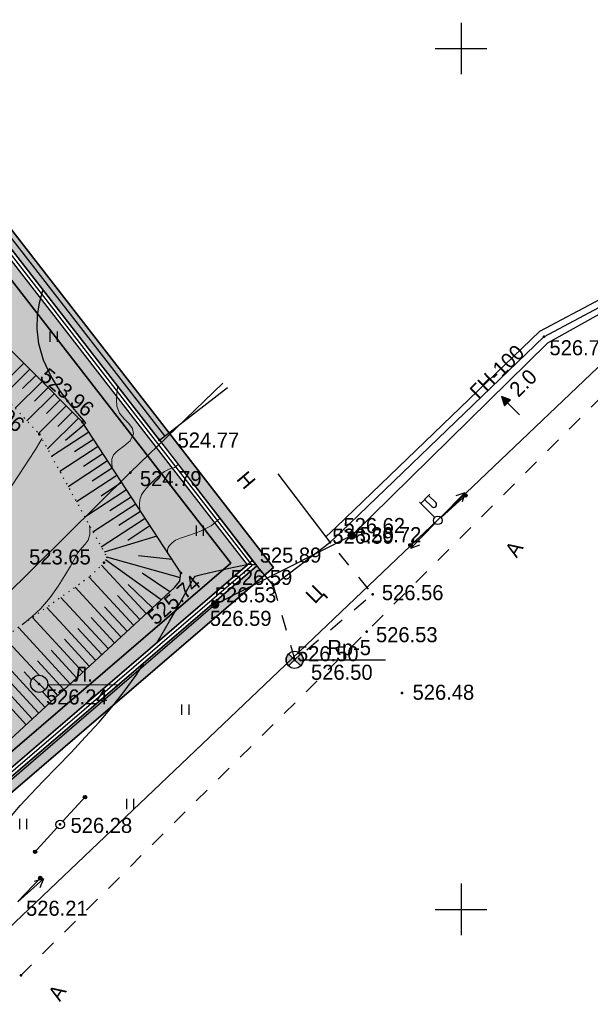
# Model space of a CAD drawing. Header units: millimetres. Extents: x -1128748 to 3035412, y -2195448 to -435774.
# Tile 93 of 159: x 897337 to 930488, y -1644224 to -1587040. Entities that reach past the tile are written whole.
import ezdxf

# ---------------------------------------------------------------- set-up
doc = ezdxf.new("R2010")
doc.units = ezdxf.units.MM
for name, pattern in [('Д_ТРОТ_ТРУБА', [3, 1.5, -1.5]), ('ДОРОГИ_СТРОЯЩ', [9, 8, -1]), ('Контура низ откосов  Штриховая 0.1-0.5 - - - - - - -', [0.6, 0.1, -0.5])]:
    doc.linetypes.add(name, pattern=pattern)
for name, color, linetype in [('(001) Сетка', 92, 'Continuous'), ('(003) Пункты', 7, 'Continuous'), ('(004) Точки рельефа', 7, 'Continuous'), ('(004a) Точки рельефа (отк.)', 7, 'Continuous'), ('(007) Здания', 7, 'Continuous'), ('(011) Колодцы', 7, 'Continuous'), ('(013) Газ', 30, 'ИК_Газопровод -------г--------'), ('(022) Возд. Линии', 7, 'Continuous'), ('(025) Дорога', 7, 'Continuous'), ('(031) Горизонтали', 42, 'Continuous'), ('(035) Откосы', 7, 'Continuous'), ('(036) Растительность', 7, 'Continuous'), ('(040) Ограда', 7, 'Continuous'), ('GLUXOY OG', 7, 'Continuous'), ('METALL OG', 7, 'Continuous')]:
    doc.layers.add(name, color=color, linetype=linetype)
doc.layers.add('(032) Горизонтали утолщенные', color=32, linetype='Continuous', lineweight=30)
doc.styles.add('BM-431', font='txt')
doc.styles.add('D-431', font='txt')
doc.styles.add('P-131', font='txt')
doc.styles.add('S', font='txtwr', dxfattribs={"oblique": 15})
doc.styles.get("Standard").update_dxf_attribs({"font": 'arial.ttf'})
doc.styles.add('Tahoma', font='tahoma.ttf')
doc.linetypes.add('FENCELINE1', pattern='A,6.35,-2.54,[133,ltypeshp.shx,S=2.54,R=0,X=-2.54,Y=0],-2.54,25.4', length=36.83)
doc.linetypes.add('GAZ_VOZDUSH', pattern='A,1,-2,["~",Standard,S=3,R=0,X=-1.5,Y=-1.5],-1,10', length=14)
doc.linetypes.add('ИК_Газопровод -------г--------', pattern='A,9,-0.6,["Г",Standard,S=1.2,R=0,X=0,Y=-0.6],-1.2', length=10.8)
doc.linetypes.add('ОГРАДА_БЕТ', pattern='A,4,["|",Standard,S=0.8,R=0,X=0,Y=-0.8],4', length=8)
doc.linetypes.add('ОГРАДА_ГЛИН', pattern='A,4,["|",Standard,S=0.8,R=0,X=0,Y=-0.8],0.5,["|",Standard,S=0.8,R=0,X=0,Y=-0.8],3.5', length=8)

# ---------------------------------------------------------------- blocks, each defined once
blk = doc.blocks.new('I04010')
for p, q in [((-0.412273, 0.007146), (-0.412273, 1.207146)), ((0.387727, 1.207146), (0.387727, 0.007146))]:
    blk.add_line(p, q)
blk = doc.blocks.new('f')
at = {"layer": '(022) Возд. Линии'}
for points in [[(0, 0.25), (0, 1.5)], [(0, 1.4), (0.75, 1.4)]]:
    blk.add_lwpolyline(points, dxfattribs=at)
blk.add_lwpolyline([(0.4875, 0.65), (0.4875, 0.65, 0.4142136), (0.65, 0.8125), (0.65, 1.4), (0.325, 1.4), (0.325, 0.8125, 0.4142136)], format="xyb", close=True, dxfattribs=at)
blk.add_circle((0, 0), 0.25, dxfattribs=at)
blk = doc.blocks.new('S1')
at = {"layer": '(022) Возд. Линии'}
for p, q in [((-2, 0), (-1.5, 0.25)), ((-2, 0), (-1.5, -0.25)), ((0, 0), (-2, 0))]:
    blk.add_line(p, q, dxfattribs=at)
blk = doc.blocks.new('S2')
at = {"layer": '(022) Возд. Линии'}
for p, q in [((0, 0), (2, 0)), ((2, 0), (1.5, 0.25)), ((2, 0), (1.5, -0.25))]:
    blk.add_line(p, q, dxfattribs=at)
blk = doc.blocks.new('s3')
at = {"layer": '(022) Возд. Линии'}
h = blk.add_hatch(dxfattribs=at)
h.set_pattern_fill('ANSI31', color=256, scale=0.01, angle=180, style=0)
h.set_pattern_definition([(225, (0.1, 0), (0.02245064, -0.02245064), [])])
edge = h.paths.add_edge_path()
edge.add_arc((-1.9, 0), 0.1, 0, 360)
blk.add_lwpolyline([(0, 0), (-2, 0)], dxfattribs=at)
blk.add_circle((-1.9, 0), 0.1, dxfattribs=at)
blk = doc.blocks.new('s4')
at = {"layer": '(022) Возд. Линии'}
h = blk.add_hatch(dxfattribs=at)
h.set_pattern_fill('ANSI31', color=256, scale=0.01, style=0)
h.set_pattern_definition([(45, (-0.1, 0), (-0.02245064, 0.02245064), [])])
edge = h.paths.add_edge_path()
edge.add_arc((1.9, 0), 0.1, 0, 360)
blk.add_lwpolyline([(0, 0), (2, 0)], dxfattribs=at)
blk.add_circle((1.9, 0), 0.1, dxfattribs=at)
blk = doc.blocks.new('prov-s')
at = {"layer": '(022) Возд. Линии'}
for name, p in [('s3', (-0.248, 0)), ('s4', (0.25, 0))]:
    blk.add_blockref(name, p, dxfattribs=at)
blk = doc.blocks.new('Setka')
at = {"layer": '(001) Сетка'}
for p, q in [((0, 1.5), (0, -1.5)), ((-1.5, 0), (1.5, 0))]:
    blk.add_line(p, q, dxfattribs=at)
blk = doc.blocks.new('I00110-flat-7')
h = blk.add_hatch(color=7)
edge = h.paths.add_edge_path()
edge.add_line((0.354, 0.354), (0, 0))
edge.add_line((0, 0), (0.354, -0.354))
edge.add_arc((0, 0), 0.5, 315, 405)
edge = h.paths.add_edge_path()
edge.add_line((-0.354, -0.354), (0, 0))
edge.add_line((0, 0), (-0.354, 0.354))
edge.add_arc((0, 0), 0.5, 135, 225)
at = {"layer": '(003) Пункты'}
blk.add_circle((0, 0), 0.5, dxfattribs=at)
at = {"color": 7}
for points in [[(0, 0), (-0.354, 0.354, 0.414214), (-0.354, -0.354)], [(0, 0), (0.354, -0.354, 0.414214), (0.354, 0.354)]]:
    blk.add_lwpolyline(points, format="xyb", close=True, dxfattribs=at)
blk.add_lwpolyline([(0.008, 0), (0.008, 0)], dxfattribs=at)
at = {"color": 4, "linetype": 'Continuous', "style": 'S', "oblique": 15}
blk.add_attdef('G', (0.692, 0.111), '', height=1, dxfattribs=at)
at = {"color": 4, "style": 'S', "oblique": 15}
blk.add_attdef('Z', (0.738, -1.15), '', height=1, dxfattribs=at)
blk = doc.blocks.new('s3-flat-18')
at = {"layer": '(022) Возд. Линии'}
h = blk.add_hatch(dxfattribs=at)
h.set_pattern_fill('ACET-2D-ANSI31', color=256, scale=0.01, angle=46.2272, style=0)
h.set_pattern_definition([(91.227215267, (-32274.242018, -79600.45155), (-0.031742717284, -0.000679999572), [])])
edge = h.paths.add_edge_path()
edge.add_arc((1.314, 1.372), 0.1, 0, 360)
blk.add_lwpolyline([(0, 0), (1.384, 1.444)], dxfattribs=at)
blk.add_circle((1.314, 1.372), 0.1, dxfattribs=at)
blk = doc.blocks.new('s4-flat-18')
at = {"layer": '(022) Возд. Линии'}
h = blk.add_hatch(dxfattribs=at)
h.set_pattern_fill('ACET-2D-ANSI31', color=256, scale=0.01, angle=226.2272, style=0)
h.set_pattern_definition([(271.227215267, (-32273.89705, -79600.091478), (0.031742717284, 0.000679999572), [])])
edge = h.paths.add_edge_path()
edge.add_arc((-1.314, -1.372), 0.1, 0, 360)
blk.add_lwpolyline([(0, 0), (-1.384, -1.444)], dxfattribs=at)
blk.add_circle((-1.314, -1.372), 0.1, dxfattribs=at)
blk = doc.blocks.new('prov-s-flat-14')
at = {"layer": '(022) Возд. Линии'}
for name, p in [('s3-flat-18', (0.172, 0.179)), ('s4-flat-18', (-0.173, -0.181))]:
    blk.add_blockref(name, p, dxfattribs=at)
blk = doc.blocks.new('STOLB-flat-7')
at = {"layer": '(022) Возд. Линии'}
blk.add_circle((0, 0), 0.25, dxfattribs=at)
blk = doc.blocks.new('s3-flat-19')
at = {"layer": '(022) Возд. Линии'}
h = blk.add_hatch(dxfattribs=at)
h.set_pattern_fill('ACET-2D-ANSI31', color=256, scale=0.01, angle=47.5732, style=0)
h.set_pattern_definition([(92.57319229, (-32276.870753, -79605.11854), (-0.031717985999, -0.001425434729), [])])
edge = h.paths.add_edge_path()
edge.add_arc((1.282, 1.402), 0.1, 0, 360)
blk.add_lwpolyline([(0, 0), (1.349, 1.476)], dxfattribs=at)
blk.add_circle((1.282, 1.402), 0.1, dxfattribs=at)
blk = doc.blocks.new('s4-flat-19')
at = {"layer": '(022) Возд. Линии'}
h = blk.add_hatch(dxfattribs=at)
h.set_pattern_fill('ACET-2D-ANSI31', color=256, scale=0.01, angle=227.5732, style=0)
h.set_pattern_definition([(272.57319229, (-32276.534338, -79604.750465), (0.031717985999, 0.001425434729), [])])
edge = h.paths.add_edge_path()
edge.add_arc((-1.282, -1.402), 0.1, 0, 360)
blk.add_lwpolyline([(0, 0), (-1.349, -1.476)], dxfattribs=at)
blk.add_circle((-1.282, -1.402), 0.1, dxfattribs=at)
blk = doc.blocks.new('prov-s-flat-15')
at = {"layer": '(022) Возд. Линии'}
for name, p in [('s3-flat-19', (0.168, 0.183)), ('s4-flat-19', (-0.169, -0.185))]:
    blk.add_blockref(name, p, dxfattribs=at)
blk = doc.blocks.new('S2-flat-11')
at = {"layer": '(022) Возд. Линии'}
for p, q in [((0, 0), (1.486, 1.338)), ((1.486, 1.338), (0.947, 1.189)), ((1.486, 1.338), (1.282, 0.818))]:
    blk.add_line(p, q, dxfattribs=at)
blk = doc.blocks.new('I01171-flat-7')
at = {"layer": '(011) Колодцы'}
blk.add_line((-0.361, 0.349), (0.351, -0.349), dxfattribs=at)
blk.add_circle((0, 0), 0.5, dxfattribs=at)
at = {"color": 4, "style": 'S', "oblique": 15}
blk.add_attdef('Z', (0.808, -0.547), '', height=1, dxfattribs=at)
blk = doc.blocks.new('wef-flat-10')
at = {"layer": '(025) Дорога', "linetype": 'Д_ТРОТ_ТРУБА'}
blk.add_hatch(color=0, dxfattribs=at).paths.add_polyline_path([(-1754815.989, -1398303.214), (-1754815.633, -1398302.864), (-1754816.161, -1398302.682)])
at = {"layer": '(022) Возд. Линии', "color": 0}
for points in [[(-1754816.161, -1398302.682), (-1754815.989, -1398303.214)], [(-1754815.11, -1398303.752), (-1754815.811, -1398303.039)]]:
    blk.add_lwpolyline(points, dxfattribs=at)
at = {"layer": '(025) Дорога', "color": 0, "linetype": 'Д_ТРОТ_ТРУБА'}
blk.add_lwpolyline([(-1754815.989, -1398303.214), (-1754815.633, -1398302.864), (-1754816.161, -1398302.682), (-1754815.989, -1398303.214)], close=True, dxfattribs=at)
blk.add_lwpolyline([(-1754815.989, -1398303.214), (-1754815.633, -1398302.864)], dxfattribs=at)
blk = doc.blocks.new('A$C05d28b1e')
at = {"layer": '(013) Газ', "linetype": 'ByBlock'}
h = blk.add_hatch(color=0, dxfattribs=at)
edge = h.paths.add_edge_path()
edge.add_arc((-22017, -90450), 250, 0, 360)
h = blk.add_hatch(color=0, dxfattribs=at)
edge = h.paths.add_edge_path()
edge.add_arc((-29954, -94459), 250, 0, 360)
at = {"layer": '(003) Пункты', "ltscale": 600}
blk.add_line((-24833, -97675), (-20050, -97675), dxfattribs=at)
at = {"layer": '(004) Точки рельефа', "color": 7, "linetype": 'ByBlock', "lineweight": -2}
for p in [(-10854, -78906), (-37675, -83853), (-40161, -84572), (-33190, -84908), (-34885, -86796), (-22017, -90450), (-36416, -92038), (-27799, -91911), (-31938, -92630), (-26584, -93359), (-20797, -93861), (-25325, -97675), (-40175, -99069), (-19100, -99608), (-38962, -107234), (-41237, -115998)]:
    blk.add_point(p, dxfattribs=at)
at = {"layer": '(004a) Точки рельефа (отк.)', "color": 7, "linetype": 'ByBlock', "lineweight": -2}
for p in [(-22622, -90231), (-23270, -90848), (-29174, -93245), (-30100, -94254), (-21145, -96032)]:
    blk.add_point(p, dxfattribs=at)
at = {"layer": '(007) Здания', "ltscale": 600}
for points in [[(-33190, -84908), (-29228, -81858)], [(-33190, -84908), (-27799, -91911), (-26584, -93359)], [(-26584, -93359), (-23270, -90848), (-26290, -86863)]]:
    blk.add_lwpolyline(points, dxfattribs=at)
at = {"layer": '(013) Газ', "linetype": 'GAZ_VOZDUSH', "ltscale": 600, "flags": 128}
for points in [[(139039, 153682), (138885, 152734), (135454, 145357), (130316, 142546), (115842, 109039), (104824, 79051), (99727, 68744), (82201, 34139), (52809, 3628), (56082, -3749), (32593, -24350), (33828, -29046), (31852, -35564), (-6995, -77251), (-10648, -79274), (-22017, -90450), (-29954, -94459), (-74554, -132816), (-76953, -135094)], [(-29501, -81599), (-34885, -86796), (-57126, -108761), (-84722, -135134), (-87949, -138482), (-84911, -141883), (-86034, -142931)]]:
    blk.add_lwpolyline(points, dxfattribs=at)
at = {"layer": '(022) Возд. Линии', "color": 0, "ltscale": 600, "flags": 128}
blk.add_lwpolyline([(-39677, -99116), (-35582, -99121)], dxfattribs=at)
at = {"layer": '(025) Дорога', "linetype": 'Д_ТРОТ_ТРУБА', "ltscale": 600, "flags": 128}
for points in [[(150815, 142076), (135921, 113311), (125552, 93370), (117383, 77821), (104208, 56333), (99627, 49152), (88708, 25275), (72217, 300), (60109, -13961), (40976, -33812), (21855, -53057), (7525, -67385), (-21145, -96032), (-41237, -115998), (-56020, -131074), (-73097, -148290), (-76079, -151266)], [(-26584, -93359), (-25325, -97675), (-20797, -93861), (-23270, -90848)]]:
    blk.add_lwpolyline(points, dxfattribs=at)
at = {"layer": '(031) Горизонтали', "color": 42, "linetype": 'Continuous', "lineweight": 0, "ltscale": 600}
for points in [[(-35937, -86512), (-35956, -86237), (-35944, -86014), (-35861, -85766), (-35632, -85540), (-35253, -85274), (-34886, -84952), (-34694, -84554), (-34756, -84234), (-34968, -83952), (-35244, -83670), (-35503, -83347), (-35659, -82941), (-35674, -82570), (-35637, -81987), (-35613, -81784)], [(-52552, -103706), (-52539, -103695), (-52373, -103449), (-51921, -102778), (-51235, -101758), (-50367, -100466), (-49369, -98979), (-48291, -97373), (-47186, -95724), (-46104, -94110), (-45098, -92606), (-44218, -91289), (-43517, -90236), (-43045, -89524), (-42451, -88619), (-41855, -87709), (-41292, -86845), (-40794, -86075), (-40395, -85452), (-40128, -85023), (-40027, -84839), (-40029, -84812)], [(-34324, -88979), (-34324, -88979), (-34348, -88649), (-34334, -88381), (-34234, -88086), (-34063, -87836), (-33785, -87526), (-33457, -87206), (-33141, -86923), (-32895, -86727), (-32591, -86579), (-32320, -86496), (-32092, -86335)], [(-32712, -91446), (-32712, -91446), (-32717, -91295), (-32683, -91156), (-32599, -91034), (-32449, -90878), (-32248, -90715), (-31960, -90601), (-31439, -90435), (-30805, -90201), (-30180, -89883), (-29683, -89464)], [(-41163, -95638), (-40578, -95151), (-40079, -94686), (-39540, -94048), (-39075, -93402), (-38683, -92785), (-38362, -92233), (-38109, -91782), (-37922, -91467), (-37696, -91174), (-37494, -90949), (-37335, -90717), (-37236, -90402), (-37232, -90093), (-37255, -89865)]]:
    blk.add_lwpolyline(points, dxfattribs=at)
at = {"layer": '(032) Горизонтали утолщенные', "color": 32, "linetype": 'Continuous', "lineweight": 30, "ltscale": 600}
for points in [[(-37549, -84045), (-37544, -83991), (-37502, -83952), (-37459, -83904), (-37591, -83759), (-37938, -83370), (-38421, -82780), (-38966, -82036), (-39495, -81182), (-39930, -80264), (-40197, -79327), (-40291, -78454), (-40272, -77672), (-40155, -76939), (-39954, -76215), (-39947, -76195)], [(-33328, -96659), (-33185, -96428), (-32599, -95437), (-32102, -94564), (-31713, -93860), (-31450, -93377), (-31332, -93165), (-31227, -92970), (-31091, -92819), (-30825, -92734), (-30268, -92597), (-29564, -92438), (-28858, -92286), (-28293, -92170), (-28014, -92120), (-27806, -92141), (-27609, -92137)], [(-41770, -106711), (-41280, -106143), (-40659, -105472), (-39938, -104720), (-39149, -103906), (-38324, -103049), (-37493, -102170), (-36690, -101289), (-35944, -100424), (-35289, -99597), (-34549, -98559), (-34055, -97810)]]:
    blk.add_lwpolyline(points, dxfattribs=at)
at = {"layer": '(035) Откосы', "ltscale": 600}
for p, q in [((-41828, -81204), (-41068, -80447)), ((-42247, -82328), (-40715, -80801)), ((-41134, -81925), (-40362, -81155)), ((-41566, -83060), (-40009, -81510)), ((-40885, -83793), (-39304, -82218)), ((-40441, -82645), (-39656, -81864)), ((-39748, -83366), (-38951, -82572)), ((-40204, -84526), (-38598, -82926)), ((-39094, -84126), (-38245, -83280)), ((-39692, -85427), (-37892, -83635)), ((-38636, -84908), (-37570, -84014)), ((-39461, -85847), (-37297, -84432)), ((-38121, -85568), (-37023, -84850)), ((-38978, -86726), (-36749, -85269)), ((-37606, -86426), (-36476, -85687)), ((-38496, -87605), (-36202, -86106)), ((-37092, -87284), (-35929, -86524)), ((-38013, -88484), (-35655, -86943)), ((-36577, -88142), (-35382, -87361)), ((-37530, -89363), (-35108, -87780)), ((-37048, -90242), (-34561, -88617)), ((-36062, -89000), (-34835, -88198)), ((-35547, -89858), (-34288, -89035)), ((-36565, -91121), (-34014, -89454)), ((-35032, -90716), (-33741, -89872)), ((-36557, -92178), (-33960, -94991)), ((-37269, -92880), (-34695, -95669)), ((-38092, -93463), (-35430, -96347)), ((-35013, -93291), (-33593, -94652)), ((-38915, -94046), (-36164, -97025)), ((-35620, -93930), (-34328, -95330)), ((-39738, -94628), (-36899, -97703)), ((-36372, -94590), (-35062, -96008)), ((-40560, -95211), (-37634, -98382)), ((-37150, -95220), (-35797, -96686)), ((-41383, -95794), (-38368, -99060)), ((-37929, -95851), (-36532, -97364)), ((-42206, -96377), (-40182, -98569)), ((-38708, -96481), (-37266, -98043)), ((-43029, -96960), (-39838, -100416)), ((-39486, -97112), (-38001, -98721)), ((-43851, -97542), (-40572, -101094)), ((-40265, -97742), (-38736, -99399)), ((-41044, -98373), (-40617, -98835)), ((-41822, -99003), (-40205, -100755)), ((-39677, -99116), (-39103, -99738)), ((-42601, -99634), (-40940, -101434)), ((-39977, -99528), (-39470, -100077))]:
    blk.add_line(p, q, dxfattribs=at)
at = {"layer": '(035) Откосы', "linetype": 'Контура низ откосов  Штриховая 0.1-0.5 - - - - - - -', "ltscale": 600}
blk.add_lwpolyline([(-58043, -62121), (-51597, -72270), (-40161, -84572), (-36241, -91710), (-36416, -92038), (-37251, -92867), (-52689, -103803), (-66190, -113316), (-74159, -122490), (-84579, -134080)], dxfattribs=at)
at = {"layer": '(035) Откосы', "ltscale": 600}
for points in [[(-82186, -137023), (-69421, -126056), (-64578, -118675), (-47013, -107040), (-32314, -93471), (-31996, -93107), (-31938, -92630), (-37675, -83853), (-49817, -71663), (-58043, -62121)], [(-33337, -90490), (-36401, -91420)], [(-33092, -94189), (-36329, -91874)], [(-31972, -92905), (-36241, -91710)], [(-32445, -91855), (-34401, -91632)], [(-32585, -93721), (-34196, -92633)]]:
    blk.add_lwpolyline(points, dxfattribs=at)
at = {"layer": '(040) Ограда', "linetype": 'ОГРАДА_БЕТ', "ltscale": 600, "flags": 128}
for points in [[(-33190, -84908), (-58509, -52263), (-37656, -33532), (-37389, -33830), (-37091, -33562)], [(-23513, -90527), (-22899, -89942), (-11091, -78579), (-7580, -76723), (1156, -67607)], [(-84579, -134080), (-82186, -137023), (-81425, -137959), (-27799, -91911)]]:
    blk.add_lwpolyline(points, dxfattribs=at)
at = {"layer": '(040) Ограда', "ltscale": 600, "flags": 128}
for points in [[(-32874, -84663), (-57965, -52312), (-37686, -34097), (-37419, -34394), (-36824, -33860)], [(-23270, -90848), (-22622, -90231), (-10854, -78906), (-7336, -77046), (1445, -67884)]]:
    blk.add_lwpolyline(points, dxfattribs=at)
at = {"layer": '(040) Ограда', "ltscale": 600}
blk.add_lwpolyline([(-84889, -134332), (-82496, -137275), (-81476, -138531), (-27538, -92214)], dxfattribs=at)
at = {"layer": '(001) Сетка', "xscale": 1000, "yscale": 1000, "zscale": 1000}
for p in [(-15665, -62169), (-15665, -112169)]:
    blk.add_blockref('Setka', p, dxfattribs=at)
at = {"layer": '(022) Возд. Линии', "xscale": 1000, "yscale": 1000, "zscale": 1000}
for name, p in [('wef-flat-10', (1754802842, 1398220298)), ('I00110-flat-7', (-25333, -97675)), ('I01171-flat-7', (-40175, -99069)), ('prov-s-flat-15', (-38962, -107234)), ('STOLB-flat-7', (-38962, -107234)), ('prov-s-flat-14', (-41595, -111897)), ('S2-flat-11', (-41412, -111732))]:
    blk.add_blockref(name, p, dxfattribs=at)
for name, p, rotation in [('prov-s', (-17009, -89574), 222.1070453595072), ('f', (-17010, -89574), 45.5668006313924), ('S2', (-16837, -89398), 45.5668006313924), ('S1', (-17186, -89754), 45.5668006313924)]:
    blk.add_blockref(name, p, dxfattribs=dict(at, rotation=rotation))
at = {"layer": '(036) Растительность', "linetype": 'Continuous', "xscale": 500, "yscale": 500, "zscale": 500}
for p in [(-39326, -79202), (-30836, -90477), (-31678, -100869), (-34884, -106351), (-41100, -107515)]:
    blk.add_blockref('I04010', p, dxfattribs=at)
at = {"layer": '(003) Пункты', "style": 'D-431'}
for s, p in [('Rp-5', (-23434, -97400)), ('526.50', (-24382, -98834))]:
    blk.add_text(s, height=875, dxfattribs=at).set_placement(p)
at = {"layer": '(004) Точки рельефа', "linetype": 'ByBlock', "char_height": 875, "attachment_point": 4, "style": 'D-431'}
for s, insert in [('526.76', (-10528, -79553)), ('524.77', (-32134, -84916)), ('524.79', (-34322, -87155)), ('526.72', (-21552, -90411)), ('523.65', (-40757, -91704)), ('525.89', (-27360, -91598)), ('526.56', (-20265, -93779)), ('526.59', (-30255, -95272)), ('526.24', (-39780, -99836)), ('526.48', (-18480, -99563)), ('526.28', (-38352, -107296)), ('526.21', (-40937, -112108))]:
    blk.add_mtext(s, dxfattribs=dict(at, insert=insert))
for s, insert, rotation in [('523.96', (-39927, -80998), 320.1704), ('522.96', (-43964, -81894), 320.1704), ('525.74', (-33686, -95381), 41.4416)]:
    blk.add_mtext(s, dxfattribs=dict(at, insert=insert, rotation=rotation))
at = {"layer": '(004a) Точки рельефа (отк.)', "linetype": 'ByBlock', "char_height": 875, "attachment_point": 4, "style": 'D-431'}
for s, insert in [('526.62', (-22497, -89881)), ('526.59', (-23145, -90498)), ('526.59', (-29049, -92895)), ('526.53', (-29975, -93904)), ('526.53', (-20607, -96220)), ('526.50', (-25200, -97325))]:
    blk.add_mtext(s, dxfattribs=dict(at, insert=insert))
at = {"layer": '(007) Здания', "style": 'P-131'}
blk.add_text('Н', height=880, rotation=310.4615, dxfattribs=at).set_placement((-28757, -87198))
at = {"layer": '(011) Колодцы', "style": 'BM-431'}
blk.add_text('Л.', height=875, dxfattribs=at).set_placement((-38146, -98946))
at = {"layer": '(013) Газ', "color": 0, "linetype": 'Continuous', "style": 'BM-431'}
for s, p in [('ГН-100', (-14637, -82598)), ('2.0', (-12336, -82474))]:
    blk.add_text(s, height=875, rotation=44.5088, dxfattribs=at).set_placement(p)
at = {"layer": '(025) Дорога', "linetype": 'ДОРОГИ_СТРОЯЩ', "style": 'BM-431'}
for s, rotation, p in [('A', 57.4738, (-12431, -91800)), ('Ц', 45.4202, (-24163, -94467)), ('A', 57.4738, (-38971, -117562))]:
    blk.add_text(s, height=875, rotation=rotation, dxfattribs=at).set_placement(p)

msp = doc.modelspace()

# ---------------------------------------------------------------- hatches: boundary and pattern name
at = {"true_color": 0xb1ab95}
h = msp.add_hatch(color=253, dxfattribs=at)
h.dxf.hatch_style = 1
edge = h.paths.add_edge_path(flags=17)
edge.add_line((854224.295, -1667049.643), (853810.783, -1666481.464))
edge.add_line((853810.783, -1666481.464), (852827.221, -1667339.24))
edge.add_line((852827.221, -1667339.24), (815440.58, -1615968.894))
edge.add_line((815440.58, -1615968.894), (760125.341, -1531886.892))
edge.add_arc((765556.726, -1527471.006), 7000, 211.2865698, 219.1121956, ccw=False)
edge.add_line((759574.662, -1531106.237), (759125.32, -1530366.809))
edge.add_line((759125.32, -1530366.809), (739849.075, -1501065.928))
edge.add_line((739849.075, -1501065.928), (867641.622, -1423424.945))
edge.add_line((867641.622, -1423424.945), (872736.299, -1432503.276))
edge.add_line((872736.299, -1432503.276), (869925.246, -1434165.042))
edge.add_line((869925.246, -1434165.042), (872978.56, -1439330.046))
edge.add_line((872978.56, -1439330.046), (875673.405, -1437736.978))
edge.add_line((875673.405, -1437736.978), (929008.56, -1532776.209))
edge.add_line((929008.56, -1532776.209), (898384.261, -1553037.605))
edge.add_line((898384.261, -1553037.605), (898152.793, -1558086.794))
edge.add_line((898152.793, -1558086.794), (899509.178, -1559924.781))
edge.add_line((899509.178, -1559924.781), (878638.122, -1578672))
edge.add_line((878638.122, -1578672), (909605.434, -1618599.64))
edge.add_line((909605.434, -1618599.64), (863029.106, -1658591.093))
edge.add_line((863029.106, -1658591.093), (860161.857, -1655252.787))
edge.add_line((860161.857, -1655252.787), (855791.421, -1659006.526))
edge.add_line((855791.421, -1659006.526), (858808.572, -1663152.179))
edge.add_line((858808.572, -1663152.179), (859919.116, -1662183.661))
edge.add_line((859919.116, -1662183.661), (857378.305, -1659225.423))
edge.add_line((857378.305, -1659225.423), (860033.405, -1656944.975))
edge.add_line((860033.405, -1656944.975), (862574.754, -1659903.839))
edge.add_line((862574.754, -1659903.839), (910566.72, -1618696.887))
edge.add_line((910566.72, -1618696.887), (879590.364, -1578757.587))
edge.add_line((879590.364, -1578757.587), (900449.93, -1560020.69))
edge.add_line((900449.93, -1560020.69), (898863.427, -1557870.876))
edge.add_line((898863.427, -1557870.876), (899067.233, -1553425.08))
edge.add_line((899067.233, -1553425.08), (929937.41, -1533001.009))
edge.add_line((929937.41, -1533001.009), (867897.441, -1422450.454))
edge.add_line((867897.441, -1422450.454), (738865.476, -1500844.452))
edge.add_line((738865.476, -1500844.452), (814864.871, -1616367.433))
edge.add_line((814864.871, -1616367.433), (852711.123, -1668369.298))
edge.add_line((852711.123, -1668369.298), (854224.295, -1667049.643))
h.paths.add_polyline_path([(814535.895, -1616595.17), (738303.419, -1500717.895), (868043.623, -1421893.602), (930468.181, -1533129.466), (899457.503, -1553646.495), (899269.503, -1557747.495), (900987.503, -1560075.495), (880134.503, -1578806.495), (911114.218, -1618750.126), (862835.35, -1660207.249), (863356.343, -1660813.835), (860701.243, -1663094.283), (860179.746, -1662487.11), (859044.865, -1663476.853), (860219.085, -1665090.267), (865048.531, -1660942.288), (864201.846, -1659956.502), (912075.486, -1618847.35), (881086.745, -1578892.082), (901928.255, -1560171.403), (899980.136, -1557531.577), (900140.475, -1554033.97), (931397.031, -1533354.266), (868299.442, -1420919.111), (737319.82, -1500496.418), (813960.186, -1616993.708), (852528.684, -1669987.96), (854874.101, -1667942.495), (854460.588, -1667374.316), (852644.782, -1668957.902)])
at = {"true_color": 0x7abf6e, "transparency": 33554687}
h = msp.add_hatch(color=83, dxfattribs=at)
h.dxf.hatch_style = 1
edge = h.paths.add_edge_path()
edge.add_line((878638.122, -1578672), (899509.178, -1559924.781))
edge.add_line((899509.178, -1559924.781), (898152.793, -1558086.794))
edge.add_line((898152.793, -1558086.794), (898384.261, -1553037.605))
edge.add_line((898384.261, -1553037.605), (929008.56, -1532776.209))
edge.add_line((929008.56, -1532776.209), (875673.405, -1437736.978))
edge.add_line((875673.405, -1437736.978), (872978.56, -1439330.046))
edge.add_line((872978.56, -1439330.046), (868795.118, -1441733.499))
edge.add_arc((870289.584, -1444334.762), 3000, 119.8780372, 209.8780372)
edge.add_line((867688.321, -1445829.228), (896618.904, -1496185.713))
edge.add_line((896618.904, -1496185.713), (905490.406, -1511627.422))
edge.add_arc((899420.792, -1515114.51), 7000, -55.2700175, 29.8780372, ccw=False)
edge.add_line((903408.76, -1520867.432), (892375.866, -1527504.773))
edge.add_arc((893919.349, -1530077.255), 3000, 120.9636572, 139.566005)
edge.add_line((891635.888, -1528131.54), (896314.491, -1535824.948))
edge.add_arc((904433.25, -1534104.335), 8299.082, 65.8592434, 191.9656761, ccw=False)
edge.add_line((907827.406, -1526531.062), (914768.333, -1522311.696))
edge.add_line((914768.333, -1522311.696), (917365.577, -1526584.204))
edge.add_line((917365.577, -1526584.204), (910529.563, -1530739.793))
edge.add_line((910529.563, -1530739.793), (909961.582, -1531085.067))
edge.add_arc((904433.25, -1534104.335), 6299.082, 28.6409169, 117.7969688)
edge.add_arc((902425.033, -1530303.123), 2000, 0, 117.6874333, ccw=False)
edge.add_arc((902425.033, -1530303.123), 2000, -180, 0, ccw=False)
edge.add_arc((902425.033, -1530303.123), 2000, 118.0084193, 180, ccw=False)
edge.add_arc((904433.25, -1534104.335), 6299.082, 117.8988838, 214.6253335)
edge.add_line((899249.829, -1537683.522), (902212.028, -1539306.181))
edge.add_line((902212.028, -1539306.181), (902307.05, -1543537.165))
edge.add_line((902307.05, -1543537.165), (900888.071, -1544399.462))
edge.add_arc((892007.711, -1545105.393), 8908.375, -114.3828369, 4.5450819, ccw=False)
edge.add_arc((874063.365, -1556014.126), 14537.88, -112.551967, 11.084172, ccw=False)
edge.add_arc((860604.596, -1568304.018), 7964.658, 229.5899737, 351.7977062, ccw=False)
edge.add_line((855441.481, -1574368.506), (852732.161, -1576014.929))
edge.add_line((852732.161, -1576014.929), (849020.511, -1573981.729))
edge.add_line((849020.511, -1573981.729), (848925.488, -1569750.745))
edge.add_line((848925.488, -1569750.745), (849879.222, -1569171.172))
edge.add_line((849879.222, -1569171.172), (843542.809, -1558749.703))
edge.add_line((843542.809, -1558749.703), (830388.45, -1565824.829))
edge.add_line((830388.45, -1565824.829), (825616.425, -1584189.753))
edge.add_line((825616.425, -1584189.753), (841687.464, -1623612.7))
edge.add_line((841687.464, -1623612.7), (847743.549, -1618639.288))
edge.add_arc((845839.611, -1616320.879), 3000, 309.3937167, 399.3937167)
edge.add_line((848158.021, -1614416.941), (846254.083, -1612098.532))
edge.add_line((846254.083, -1612098.532), (876393.407, -1587347.347))
edge.add_line((876393.407, -1587347.347), (894167.517, -1608990.742))
edge.add_line((894167.517, -1608990.742), (896698.233, -1612081.631))
edge.add_line((896698.233, -1612081.631), (893602.567, -1614623.028))
edge.add_line((893602.567, -1614623.028), (891064.487, -1611531.402))
edge.add_line((891064.487, -1611531.402), (891070.301, -1611526.642))
edge.add_line((891070.301, -1611526.642), (889804.581, -1609984.873))
edge.add_line((889804.581, -1609984.873), (851912.2, -1641096.326))
edge.add_line((851912.2, -1641096.326), (861422.256, -1654163.423))
edge.add_line((861422.256, -1654163.423), (860158.488, -1655248.864))
edge.add_line((860158.488, -1655248.864), (863029.106, -1658591.093))
edge.add_line((863029.106, -1658591.093), (909605.434, -1618599.64))
edge.add_line((909605.434, -1618599.64), (878638.122, -1578672))

# ---------------------------------------------------------------- texts
at = {"color": 178, "true_color": 0x00005c, "transparency": 33554687, "insert": (-62229.673, -1623541.907), "char_height": 2500, "width": 170809.40611, "attachment_point": 5, "style": 'Tahoma'}
msp.add_mtext('\\pi858.375;{\\fArial Narrow|b0|i0|c204|p34;\\C256;Строительство Хосписа на 50 мест по ул. Корамурт, на территории махалли "Маърифат" \\Pв Кибрайском районе Ташкентской области}', dxfattribs=at)

# ---------------------------------------------------------------- next in the draw order: block references
at = {"color": 5, "lineweight": 50}
msp.add_blockref('A$C05d28b1e', (938643.503, -1526543.495), dxfattribs=at)

# ---------------------------------------------------------------- next in the draw order: linework, layer by layer
for points in [[(854920.678, -1667901.874), (852528.684, -1669987.96), (813960.186, -1616993.708), (737319.82, -1500496.418), (868299.442, -1420919.111), (931397.031, -1533354.266), (900140.475, -1554033.97), (899980.136, -1557531.577), (901928.255, -1560171.403), (881086.745, -1578892.082), (912075.486, -1618847.35), (864201.846, -1659956.502), (865048.531, -1660942.288), (860219.085, -1665090.267)], [(909605.434, -1618599.64), (878638.122, -1578672), (899509.178, -1559924.781), (898152.793, -1558086.794), (898384.261, -1553037.605), (929008.56, -1532776.209), (875673.405, -1437736.978)], [(851886.18, -1682430.196), (991378.34, -1549677.039)], [(878638.122, -1578672), (909605.434, -1618599.64), (863029.106, -1658591.093), (860161.857, -1655252.787), (855791.421, -1659006.526), (858808.572, -1663152.179), (859919.116, -1662183.661), (857378.305, -1659225.423), (860033.405, -1656944.975), (862574.754, -1659903.839), (910566.72, -1618696.887), (879590.364, -1578757.587)], [(880134.503, -1578806.495), (911114.218, -1618750.126), (862835.35, -1660207.249), (863356.343, -1660813.835), (860701.243, -1663094.283), (860179.746, -1662487.11), (859044.865, -1663476.853), (860219.085, -1665090.267), (865048.531, -1660942.288), (864201.846, -1659956.502), (912075.486, -1618847.35), (881086.745, -1578892.082)]]:
    msp.add_lwpolyline(points)
msp.add_lwpolyline([(818213.465, -1585636.236), (834162.992, -1624761.109, 0.505219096), (838844.964, -1625947.034), (847743.549, -1618639.288, 0.414213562), (848158.021, -1614416.941), (846254.083, -1612098.532), (876393.407, -1587347.347), (892898.226, -1607445.136), (894167.265, -1608990.948), (896700.002, -1612080.188), (893604.335, -1614621.584), (891066.258, -1611529.961), (889804.581, -1609984.873), (862754.873, -1632191.414), (848368.135, -1644006.172, 0.39720505), (847846.457, -1648089.912), (855791.421, -1659006.526), (860161.857, -1655252.787), (863029.106, -1658591.093), (909605.434, -1618599.64), (878638.122, -1578672)], format="xyb")
at = {"layer": 'GLUXOY OG', "color": 186, "linetype": 'ОГРАДА_ГЛИН', "lineweight": 30, "ltscale": 400}
for points in [[(852644.782, -1668957.902), (814535.895, -1616595.17), (738303.419, -1500717.895), (868043.623, -1421893.602), (930468.181, -1533129.466), (899457.503, -1553646.495), (899269.503, -1557747.495), (900987.503, -1560075.495), (880134.503, -1578806.495), (911114.218, -1618750.126)], [(910566.72, -1618696.887), (879590.364, -1578757.587), (900449.93, -1560020.69), (898863.427, -1557870.876), (899067.233, -1553425.08), (929937.41, -1533001.009), (867897.441, -1422450.454), (738865.476, -1500844.452), (814864.871, -1616367.433), (852711.123, -1668369.298)]]:
    msp.add_lwpolyline(points, dxfattribs=at)
at = {"layer": 'GLUXOY OG', "color": 186, "lineweight": 30, "ltscale": 400}
msp.add_lwpolyline([(910840.469, -1618723.507), (879862.434, -1578782.041), (900718.716, -1560048.092), (899066.465, -1557809.185), (899262.368, -1553535.787), (930202.795, -1533065.238), (867970.532, -1422172.028), (738584.448, -1500781.173), (814700.383, -1616481.301), (852677.953, -1668663.6)], dxfattribs=at)
at = {"layer": 'METALL OG', "color": 5, "lineweight": 30, "ltscale": 120}
for points in [[(862574.754, -1659903.839), (910566.72, -1618696.887)], [(911114.218, -1618750.126), (862835.35, -1660207.249)]]:
    msp.add_lwpolyline(points, dxfattribs=at)
at = {"layer": 'METALL OG', "color": 5, "linetype": 'FENCELINE1', "lineweight": 30, "ltscale": 80}
msp.add_lwpolyline([(862705.052, -1660055.544), (910840.469, -1618723.507)], dxfattribs=at)

doc.saveas('drawing.dxf')
